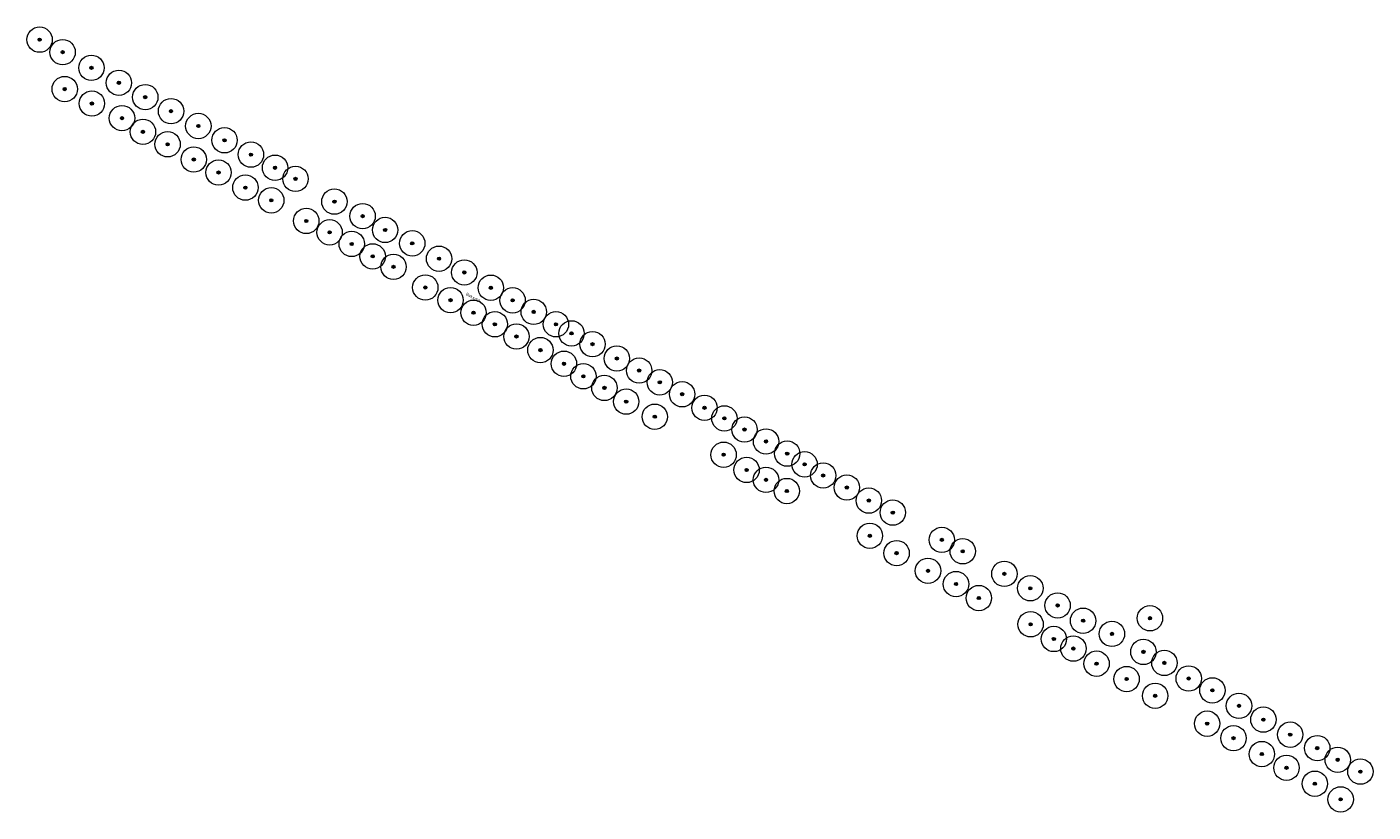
# Model space of a CAD drawing. Header units: metres. Extents: x 157686 to 160831, y 403691 to 406312.
# Tile 15 of 29: x 159147 to 159465, y 405242 to 405428. Entities that reach past the tile are written whole.
import ezdxf
from ezdxf.enums import TextEntityAlignment as Align

# ---------------------------------------------------------------- set-up
doc = ezdxf.new("R2010")
doc.units = ezdxf.units.M
doc.layers.add('B-WE-GR-BOOM-S', color=90, linetype='Continuous', lineweight=25)
doc.layers.add('B-WE-OG-TOPOGRAFIE-T35', color=7, linetype='Continuous', lineweight=35)
doc.styles.add('NLCS-ISO', font='NLCS-ISO.TTF')
doc.styles.add('NLCS-ISO-M200-T35', font='NLCS-ISO.TTF', dxfattribs={"height": 0.7})

# ---------------------------------------------------------------- blocks, each defined once
blk = doc.blocks.new('SGR-BOOM_GBKN-SO')
at = {"linetype": 'ByBlock', "lineweight": 18}
h = blk.add_hatch(color=0, dxfattribs=at)
h.dxf.hatch_style = 1
edge = h.paths.add_edge_path()
edge.add_arc((0, 0), 0.25, 0, 360)
at = {"color": 0, "linetype": 'ByBlock', "lineweight": 18}
for radius in [2, 0.25]:
    blk.add_circle((0, 0), radius, dxfattribs=at)
at = {"color": 0, "linetype": 'ByBlock', "lineweight": 18, "style": 'NLCS-ISO'}
blk.add_attdef('SOORT', (2.5, 0), '', height=1.5, dxfattribs=at)

msp = doc.modelspace()

# ---------------------------------------------------------------- block references
at = {"layer": 'B-WE-GR-BOOM-S', "xscale": 1.5, "yscale": 1.5, "zscale": 1.5}
for p in [(159149.9, 405425.01), (159155.35, 405422.05), (159162.16, 405418.35), (159168.66, 405414.81), (159155.84, 405413.32), (159174.89, 405411.42), (159162.27, 405409.9), (159181, 405408.1), (159169.39, 405406.45), (159187.45, 405404.59), (159174.34, 405403.22), (159193.65, 405401.22), (159180.18, 405400.27), (159186.37, 405396.67), (159199.89, 405397.83), (159205.6, 405394.72), (159192.23, 405393.59), (159210.43, 405392.09), (159198.58, 405390.03), (159204.7, 405387.02), (159219.64, 405386.71), (159212.98, 405382.15), (159226.31, 405383.28), (159218.51, 405379.45), (159231.63, 405380.01), (159223.73, 405376.71), (159238.05, 405376.85), (159228.69, 405373.77), (159244.39, 405373.22), (159233.62, 405371.3), (159250.37, 405369.97), (159241.14, 405366.41), (159256.64, 405366.35), (159247.11, 405363.41), (159261.79, 405363.37), (159252.55, 405360.45), (159266.79, 405360.64), (159257.6, 405357.71), (159272.05, 405357.71), (159262.7, 405354.82), (159275.72, 405355.56), (159268.37, 405351.61), (159280.7, 405353.01), (159273.94, 405348.38), (159286.45, 405349.62), (159278.53, 405345.42), (159291.73, 405346.77), (159296.6, 405343.99), (159283.51, 405342.67), (159301.89, 405341.17), (159288.67, 405339.43), (159307.19, 405337.97), (159295.42, 405335.86), (159311.88, 405335.47), (159316.65, 405332.82), (159321.75, 405330.01), (159311.71, 405326.87), (159326.75, 405327.14), (159317.14, 405323.27), (159330.86, 405324.6), (159335.26, 405321.97), (159321.73, 405320.94), (159326.65, 405318.29), (159340.86, 405319.11), (159346.06, 405316.03), (159351.72, 405313.19), (159346.3, 405307.71), (159363.32, 405306.74), (159352.62, 405303.61), (159368.27, 405304.04), (159360.05, 405299.43), (159366.68, 405296.29), (159378.12, 405298.71), (159372.08, 405292.99), (159384.26, 405295.3), (159390.72, 405291.24), (159384.33, 405286.78), (159396.74, 405287.62), (159412.56, 405288.21), (159389.83, 405283.31), (159403.56, 405284.51), (159394.45, 405281.04), (159411.01, 405280.25), (159399.93, 405277.47), (159415.97, 405277.65), (159407.04, 405273.84), (159421.73, 405273.97), (159427.33, 405271.16), (159413.79, 405269.88), (159433.62, 405267.5), (159439.39, 405264.24), (159426.08, 405263.29), (159432.32, 405259.85), (159445.74, 405260.69), (159439.03, 405256.1), (159452.13, 405257.51), (159456.97, 405254.75), (159444.86, 405252.86), (159462.34, 405251.95), (159451.57, 405249.09), (159457.67, 405245.39)]:
    msp.add_blockref('SGR-BOOM_GBKN-SO', p, dxfattribs=at)

# ---------------------------------------------------------------- texts
at = {"layer": 'B-WE-OG-TOPOGRAFIE-T35', "style": 'NLCS-ISO-M200-T35'}
msp.add_text('Baksdijk', height=0.7, rotation=331.4, dxfattribs=at).set_placement((159252.49, 405363.92), align=Align.MIDDLE)

doc.saveas('drawing.dxf')
